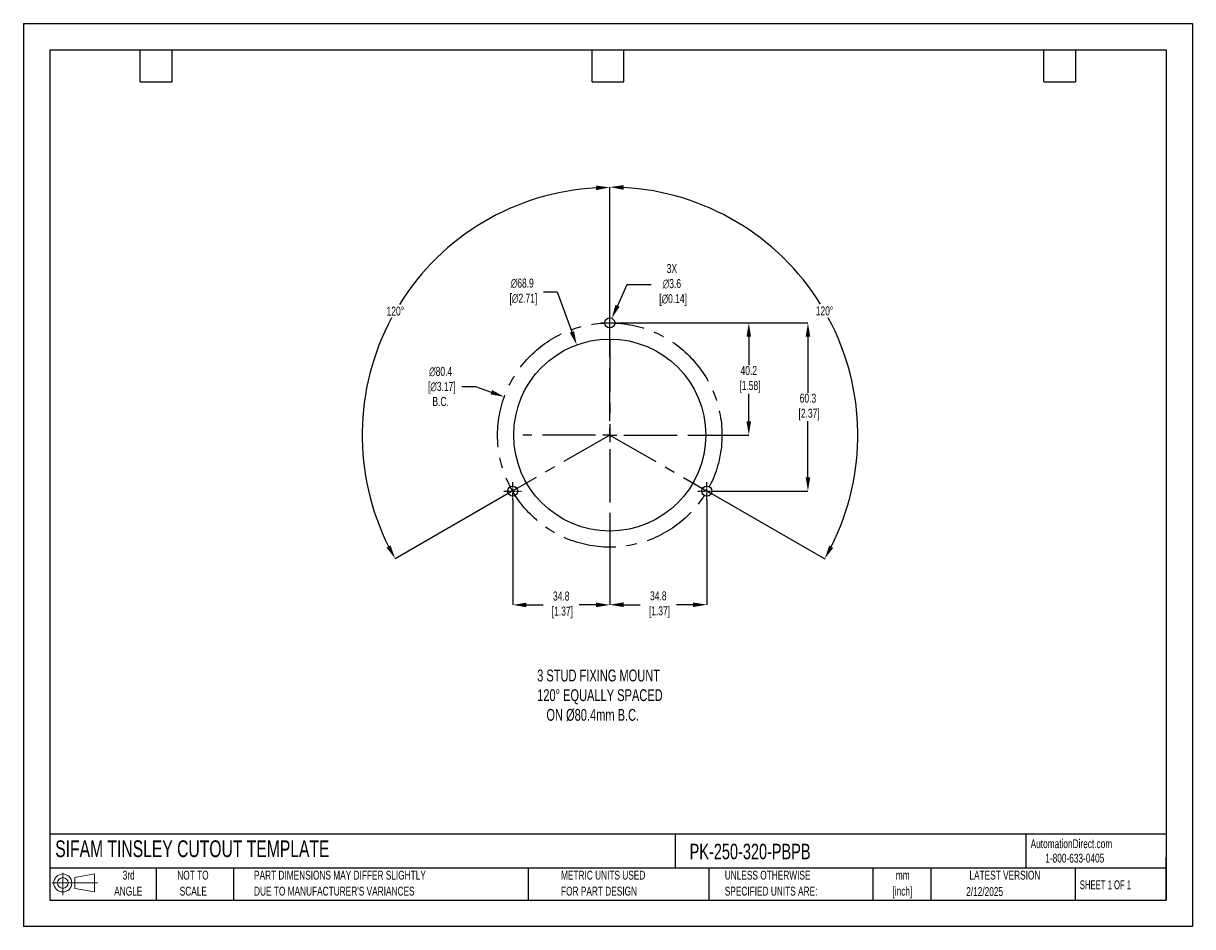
# Model space of a CAD drawing. Header units: millimetres. Extents: x 0 to 419, y 0 to 324.
import ezdxf

# ---------------------------------------------------------------- set-up
doc = ezdxf.new("R2010")
doc.units = ezdxf.units.MM
doc.header["$LTSCALE"] = 1.5
doc.header["$PDSIZE"] = -1
doc.linetypes.add('CENTERX2', pattern=[20.32, 12.7, -2.54, 2.54, -2.54])
for name, color, linetype in [('1', 7, 'Continuous'), ('CENTER', 40, 'CENTERX2'), ('SLD-DEFPOINTS', 7, 'Continuous')]:
    doc.layers.add(name, color=color, linetype=linetype)
doc.layers.add('DIMENSIONS', color=140, linetype='Continuous', lineweight=25)
doc.layers.add('TEXT', color=140, linetype='Continuous', lineweight=25)
doc.styles.add('SLDTEXTSTYLE0', font='TXT', dxfattribs={"width": 0.7})
doc.styles.add('SLDTEXTSTYLE1', font='TXT', dxfattribs={"width": 0.65})
doc.dimstyles.new('SLDDIMSTYLE0', dxfattribs={"dimtxt": 3.237012, "dimasz": 4.953, "dimexe": 0, "dimexo": 0.0625, "dimgap": 0.809253, "dimtad": 0, "dimtih": 1, "dimtoh": 1, "dimrnd": 1e-09, "dimzin": 12, "dimdsep": 46, "dimtxsty": 'SLDTEXTSTYLE0', "dimsah": 1, "dimcen": 0, "dimadec": 0, "dimazin": 3, "dimtfac": 1, "dimtofl": 0, "dimtmove": 0, "dimatfit": 3, "dimfxl": 0, "dimfrac": 2, "dimtolj": 1, "dimtzin": 12, "dimarcsym": 0})

# ---------------------------------------------------------------- blocks, each defined once
blk = doc.blocks.new('Block11')
at = {"color": 7, "linetype": 'Continuous', "lineweight": 18}
for p, q in [((0, 4.32), (16.31, 4.32)), ((3.88, 7.97), (3.88, 0)), ((8.22, 6.25), (15.26, 7.55)), ((8.22, 2.39), (8.22, 6.25)), ((15.26, 7.55), (15.26, 1.1)), ((8.22, 2.39), (15.26, 1.1))]:
    blk.add_line(p, q, dxfattribs=at)
for radius in [3.23, 1.93]:
    blk.add_circle((3.88, 4.32), radius, dxfattribs=at)
blk = doc.blocks.new('Block12')
at = {"layer": 'SLD-DEFPOINTS'}
blk.add_blockref('Block11', (0, 0), dxfattribs=at)
blk = doc.blocks.new('SW_NOTE_0_1')
at = {"layer": 'TEXT', "color": 0, "linetype": 'CENTERX2', "lineweight": 18, "char_height": 3.175, "attachment_point": 2, "style": 'SLDTEXTSTYLE0'}
for s, insert in [('mm', (4.27, 4.09)), ('[inch]', (4.14, -1.64))]:
    blk.add_mtext(s, dxfattribs=dict(at, insert=insert))
blk = doc.blocks.new('SW_NOTE_0_2')
at = {"layer": 'TEXT', "color": 0, "linetype": 'CENTERX2', "lineweight": 18, "char_height": 3.175, "attachment_point": 1, "style": 'SLDTEXTSTYLE0'}
for s, insert in [('UNLESS OTHERWISE', (0, 4.09)), ('SPECIFIED UNITS ARE:', (0, -1.64))]:
    blk.add_mtext(s, dxfattribs=dict(at, insert=insert))
blk = doc.blocks.new('SW_NOTE_0_3')
at = {"layer": 'TEXT', "color": 0, "linetype": 'CENTERX2', "lineweight": 18, "char_height": 3.175, "attachment_point": 1, "style": 'SLDTEXTSTYLE0'}
for s, insert in [('PART DIMENSIONS MAY DIFFER SLIGHTLY', (0, 4.09)), ("DUE TO MANUFACTURER'S VARIANCES", (0, -1.64))]:
    blk.add_mtext(s, dxfattribs=dict(at, insert=insert))
blk = doc.blocks.new('SW_NOTE_0_4')
at = {"layer": 'TEXT', "color": 0, "linetype": 'CENTERX2', "lineweight": 18, "char_height": 3.175, "attachment_point": 2, "style": 'SLDTEXTSTYLE0'}
for s, insert in [('NOT TO', (7.89, 4.09)), ('SCALE', (8.03, -1.64))]:
    blk.add_mtext(s, dxfattribs=dict(at, insert=insert))
blk = doc.blocks.new('SW_NOTE_0_5')
at = {"layer": 'TEXT', "color": 0, "linetype": 'CENTERX2', "lineweight": 18, "char_height": 3.175, "attachment_point": 2, "style": 'SLDTEXTSTYLE0'}
for s, insert in [('3rd', (3.47, 4.09)), ('ANGLE', (3.33, -1.64))]:
    blk.add_mtext(s, dxfattribs=dict(at, insert=insert))
blk = doc.blocks.new('SW_NOTE_0_6')
at = {"layer": 'TEXT', "color": 0, "linetype": 'CENTERX2', "lineweight": 18, "char_height": 3.175, "attachment_point": 1, "style": 'SLDTEXTSTYLE0'}
for s, insert in [('METRIC UNITS USED', (0, 4.09)), ('FOR PART DESIGN', (0, -1.64))]:
    blk.add_mtext(s, dxfattribs=dict(at, insert=insert))
blk = doc.blocks.new('SW_CENTERMARKSYMBOL_0')
at = {"layer": 'CENTER', "color": 0}
for p, q in [((0, 5.08), (0, 31.2)), ((-5.08, 0), (-31.2, 0)), ((0, 0), (-2.54, 0)), ((0, 0), (0, 2.54)), ((0, 0), (0, -2.54)), ((0, 0), (2.54, 0)), ((5.08, 0), (31.2, 0)), ((0, -5.08), (0, -31.2))]:
    blk.add_line(p, q, dxfattribs=at)
blk = doc.blocks.new('*D23')
at = {"layer": 'Defpoints', "color": 0}
for p in [(213.38, 216.45), (248.18, 156.15), (281.22, 156.15)]:
    blk.add_point(p, dxfattribs=at)
at = {"layer": 'DIMENSIONS', "color": 0, "lineweight": -2}
for p, q in [((213.44, 216.45), (281.22, 216.45)), ((281.22, 211.5), (281.22, 191.43)), ((281.22, 161.11), (281.22, 181.18)), ((248.24, 156.15), (281.22, 156.15))]:
    blk.add_line(p, q, dxfattribs=at)
at = {"layer": 'DIMENSIONS', "color": 0}
for points in [[(280.4, 211.5), (282.05, 211.5), (281.22, 216.45)], [(280.4, 161.11), (282.05, 161.11), (281.22, 156.15)]]:
    blk.add_solid(points, dxfattribs=at)
at = {"layer": 'DIMENSIONS', "color": 0, "insert": (281.22, 186.3), "char_height": 3.237, "attachment_point": 5, "style": 'SLDTEXTSTYLE0'}
blk.add_mtext('\\A1;60.3\\P [2.37]', dxfattribs=at)
blk = doc.blocks.new('*D24')
at = {"layer": 'Defpoints', "color": 0}
for p in [(213.38, 216.45), (241.38, 176.25), (260.01, 176.25)]:
    blk.add_point(p, dxfattribs=at)
at = {"layer": 'DIMENSIONS', "color": 0, "lineweight": -2}
for p, q in [((213.44, 216.45), (248.45, 216.45)), ((251.49, 216.45), (260.01, 216.45)), ((260.01, 211.5), (260.01, 201.34)), ((260.01, 181.21), (260.01, 191.09)), ((241.44, 176.25), (260.01, 176.25))]:
    blk.add_line(p, q, dxfattribs=at)
at = {"layer": 'DIMENSIONS', "color": 0}
for points in [[(259.19, 211.5), (260.84, 211.5), (260.01, 216.45)], [(259.19, 181.21), (260.84, 181.21), (260.01, 176.25)]]:
    blk.add_solid(points, dxfattribs=at)
at = {"layer": 'DIMENSIONS', "color": 0, "insert": (260.01, 196.22), "char_height": 3.237, "attachment_point": 5, "style": 'SLDTEXTSTYLE0'}
blk.add_mtext('\\A1;40.2\\P [1.58]', dxfattribs=at)
blk = doc.blocks.new('*D28')
at = {"layer": 'Defpoints', "color": 0}
for p in [(153.14, 244.27), (210.19, 207.25), (210.19, 176.25), (210.19, 176.25), (173.81, 155.29)]:
    blk.add_point(p, dxfattribs=at)
at = {"layer": 'DIMENSIONS', "color": 0, "lineweight": -2}
for p, q in [((210.19, 207.32), (210.19, 265.03)), ((173.75, 155.26), (133.27, 131.93))]:
    blk.add_line(p, q, dxfattribs=at)
for start, end in [(93.1972, 148.1485), (151.7693, 206.7537)]:
    blk.add_arc((210.19, 176.25), 88.77, start, end, dxfattribs=at)
at = {"layer": 'DIMENSIONS', "color": 0}
for points in [[(205.21, 265.71), (205.26, 264.06), (210.19, 265.03)], [(131.64, 136.68), (130.19, 135.9), (133.27, 131.93)]]:
    blk.add_solid(points, dxfattribs=at)
at = {"layer": 'DIMENSIONS', "color": 0, "insert": (133.33, 220.67), "char_height": 3.237, "attachment_point": 5, "style": 'SLDTEXTSTYLE0'}
blk.add_mtext('\\A1;120°', dxfattribs=at)
blk = doc.blocks.new('*D29')
at = {"layer": 'Defpoints', "color": 0}
for p in [(210.19, 207.25), (297.74, 191.74), (210.19, 176.25), (210.19, 176.25), (246.57, 155.29)]:
    blk.add_point(p, dxfattribs=at)
at = {"layer": 'DIMENSIONS', "color": 0, "lineweight": -2}
for p, q in [((210.19, 207.32), (210.19, 265.16)), ((246.62, 155.26), (287.22, 131.87))]:
    blk.add_line(p, q, dxfattribs=at)
for start, end in [(31.8486, 86.8077), (333.2414, 28.2334)]:
    blk.add_arc((210.19, 176.25), 88.91, start, end, dxfattribs=at)
at = {"layer": 'DIMENSIONS', "color": 0}
for points in [[(215.11, 264.2), (215.16, 265.85), (210.19, 265.16)], [(290.3, 135.83), (288.85, 136.62), (287.22, 131.87)]]:
    blk.add_solid(points, dxfattribs=at)
at = {"layer": 'DIMENSIONS', "color": 0, "insert": (287.16, 220.74), "char_height": 3.237, "attachment_point": 5, "style": 'SLDTEXTSTYLE0'}
blk.add_mtext('\\A1;120°', dxfattribs=at)
blk = doc.blocks.new('*D31')
at = {"layer": 'Defpoints', "color": 0}
for p in [(198.33, 208.57), (222.04, 143.93)]:
    blk.add_point(p, dxfattribs=at)
at = {"layer": 'DIMENSIONS', "color": 0, "lineweight": -2}
for p, q in [((186.42, 227.55), (191.37, 227.55)), ((191.37, 227.55), (196.63, 213.22))]:
    blk.add_line(p, q, dxfattribs=at)
at = {"layer": 'DIMENSIONS', "color": 0}
blk.add_solid([(197.4, 213.51), (195.85, 212.94), (198.33, 208.57)], dxfattribs=at)
at = {"layer": 'DIMENSIONS', "color": 0, "insert": (178.81, 227.55), "char_height": 3.237, "attachment_point": 5, "style": 'SLDTEXTSTYLE0'}
blk.add_mtext('\\A1;∅68.9\\P [∅2.71]', dxfattribs=at)
blk = doc.blocks.new('*D32')
at = {"layer": 'Defpoints', "color": 0}
for p in [(210.92, 218.1), (209.45, 214.81)]:
    blk.add_point(p, dxfattribs=at)
at = {"layer": 'DIMENSIONS', "color": 0, "lineweight": -2}
for p, q in [((216.32, 230.08), (212.96, 222.61)), ((225.05, 230.08), (216.32, 230.08))]:
    blk.add_line(p, q, dxfattribs=at)
at = {"layer": 'DIMENSIONS', "color": 0}
blk.add_solid([(212.2, 222.95), (213.71, 222.27), (210.92, 218.1)], dxfattribs=at)
at = {"layer": 'DIMENSIONS', "color": 0, "insert": (232.46, 230.08), "char_height": 3.237, "attachment_point": 5, "style": 'SLDTEXTSTYLE0'}
blk.add_mtext('\\A1;3X\\P∅3.6\\P [∅0.14]', dxfattribs=at)
blk = doc.blocks.new('*D33')
at = {"layer": 'Defpoints', "color": 0}
for p in [(172.39, 189.94), (247.98, 162.57)]:
    blk.add_point(p, dxfattribs=at)
at = {"layer": 'DIMENSIONS', "color": 0, "lineweight": -2}
for p, q in [((157.17, 193.66), (162.12, 193.66)), ((162.12, 193.66), (167.73, 191.63))]:
    blk.add_line(p, q, dxfattribs=at)
at = {"layer": 'DIMENSIONS', "color": 0}
blk.add_solid([(168.01, 192.4), (167.45, 190.85), (172.39, 189.94)], dxfattribs=at)
at = {"layer": 'DIMENSIONS', "color": 0, "insert": (149.56, 193.66), "char_height": 3.237, "attachment_point": 5, "style": 'SLDTEXTSTYLE0'}
blk.add_mtext('\\A1;∅80.4\\P [∅3.17]\\PB.C.', dxfattribs=at)
blk = doc.blocks.new('*D35')
at = {"layer": 'Defpoints', "color": 0}
for p in [(244.99, 152.96), (210.19, 145.06), (210.19, 115.42)]:
    blk.add_point(p, dxfattribs=at)
at = {"layer": 'DIMENSIONS', "color": 0, "lineweight": -2}
for p, q in [((244.99, 152.9), (244.99, 115.42)), ((210.19, 145), (210.19, 115.42)), ((215.14, 115.42), (221.11, 115.42)), ((240.03, 115.42), (234.06, 115.42))]:
    blk.add_line(p, q, dxfattribs=at)
at = {"layer": 'DIMENSIONS', "color": 0}
for points in [[(215.14, 116.24), (215.14, 114.59), (210.19, 115.42)], [(240.03, 116.24), (240.03, 114.59), (244.99, 115.42)]]:
    blk.add_solid(points, dxfattribs=at)
at = {"layer": 'DIMENSIONS', "color": 0, "insert": (227.59, 115.42), "char_height": 3.237, "attachment_point": 5, "style": 'SLDTEXTSTYLE0'}
blk.add_mtext('\\A1;34.8\\P [1.37]', dxfattribs=at)
blk = doc.blocks.new('*D36')
at = {"layer": 'Defpoints', "color": 0}
for p in [(175.39, 152.96), (210.19, 145.06), (210.19, 115.35)]:
    blk.add_point(p, dxfattribs=at)
at = {"layer": 'DIMENSIONS', "color": 0, "lineweight": -2}
for p, q in [((175.39, 152.9), (175.39, 115.35)), ((210.19, 145), (210.19, 115.35)), ((180.34, 115.35), (186.31, 115.35)), ((205.23, 115.35), (199.26, 115.35))]:
    blk.add_line(p, q, dxfattribs=at)
at = {"layer": 'DIMENSIONS', "color": 0}
for points in [[(180.34, 116.17), (180.34, 114.52), (175.39, 115.35)], [(205.23, 116.17), (205.23, 114.52), (210.19, 115.35)]]:
    blk.add_solid(points, dxfattribs=at)
at = {"layer": 'DIMENSIONS', "color": 0, "insert": (192.79, 115.35), "char_height": 3.237, "attachment_point": 5, "style": 'SLDTEXTSTYLE0'}
blk.add_mtext('\\A1;34.8\\P [1.37]', dxfattribs=at)

msp = doc.modelspace()

# ---------------------------------------------------------------- linework, layer by layer
at = {"color": 7, "linetype": 'Continuous'}
for p, q in [((0.004, 323.854), (0.004, 0.004)), ((0.004, 323.854), (419.104, 323.854)), ((419.104, 323.854), (419.104, 0.004)), ((419.104, 0.004), (0.004, 0.004))]:
    msp.add_line(p, q, dxfattribs=at)
at = {"layer": '1', "color": 1, "linetype": 'Continuous'}
for centre, radius in [((210.185, 216.454), 1.8), ((210.185, 176.254), 34.425), ((175.385, 156.154), 1.8), ((244.985, 156.154), 1.8)]:
    msp.add_circle(centre, radius, dxfattribs=at)
at = {"layer": 'CENTER', "ltscale": 0.05}
for p, q in [((210.185, 213.264), (210.185, 219.644)), ((206.995, 216.454), (213.375, 216.454)), ((175.385, 152.964), (175.385, 159.344)), ((244.985, 152.964), (244.985, 159.344)), ((172.195, 156.154), (178.575, 156.154)), ((241.795, 156.154), (248.175, 156.154))]:
    msp.add_line(p, q, dxfattribs=at)
at = {"layer": 'CENTER'}
for p, q in [((210.185, 210.679), (210.185, 176.254)), ((210.185, 176.254), (173.805, 155.291)), ((210.185, 176.254), (246.565, 155.291))]:
    msp.add_line(p, q, dxfattribs=at)
msp.add_circle((210.185, 176.254), 40.2, dxfattribs=at)
at = {"layer": 'TEXT'}
for p, q in [((9.525, 314.325), (409.575, 314.325)), ((9.525, 314.325), (9.525, 9.525)), ((41.91, 302.895), (41.91, 314.325)), ((53.34, 302.895), (53.34, 314.325)), ((203.835, 302.895), (203.835, 314.325)), ((215.265, 302.895), (215.265, 314.325)), ((365.76, 302.895), (365.76, 314.325)), ((377.19, 302.895), (377.19, 314.325)), ((409.575, 314.325), (409.575, 9.525)), ((41.91, 302.895), (53.34, 302.895)), ((203.835, 302.895), (215.265, 302.895)), ((365.76, 302.895), (377.19, 302.895)), ((409.575, 33.189), (9.525, 33.189)), ((233.638, 33.189), (233.638, 20.955)), ((359.363, 33.189), (359.363, 20.955)), ((409.575, 9.525), (409.575, 24.765)), ((409.575, 20.955), (9.525, 20.955)), ((47.625, 20.955), (47.625, 9.525)), ((75.317, 20.955), (75.317, 9.525)), ((180.97, 20.955), (180.97, 9.525)), ((245.67, 20.955), (245.67, 9.525)), ((304.536, 20.955), (304.536, 9.525)), ((325.218, 20.955), (325.218, 9.525)), ((377.023, 20.955), (377.023, 9.525)), ((9.525, 9.525), (409.575, 9.525))]:
    msp.add_line(p, q, dxfattribs=at)

# ---------------------------------------------------------------- block references
at = {"layer": 'CENTER'}
msp.add_blockref('SW_CENTERMARKSYMBOL_0', (210.185, 176.254), dxfattribs=at)
at = {"layer": 'SLD-DEFPOINTS'}
msp.add_blockref('Block12', (10.257, 11.331), dxfattribs=at)
at = {"layer": 'TEXT', "linetype": 'CENTERX2', "lineweight": 18}
for name, p in [('SW_NOTE_0_5', (34.271, 15.953)), ('SW_NOTE_0_4', (52.886, 15.953)), ('SW_NOTE_0_3', (82.679, 15.953)), ('SW_NOTE_0_6', (192.718, 15.953)), ('SW_NOTE_0_2', (251.412, 15.953)), ('SW_NOTE_0_1', (310.929, 15.949))]:
    msp.add_blockref(name, p, dxfattribs=at)

# ---------------------------------------------------------------- texts
at = {"layer": 'DIMENSIONS', "insert": (184.165, 92.16), "char_height": 4.23333, "attachment_point": 1, "style": 'SLDTEXTSTYLE0'}
msp.add_mtext_dynamic_manual_height_columns('3 STUD FIXING MOUNT\\P120%%D EQUALLY SPACED\\P   ON %%C80.4mm B.C.', width=99.50754, gutter_width=21.167, heights=[0], dxfattribs=at)
at = {"layer": 'TEXT', "linetype": 'CENTERX2', "lineweight": 25, "attachment_point": 1, "style": 'SLDTEXTSTYLE0'}
for s, insert, char_height in [('SIFAM TINSLEY CUTOUT TEMPLATE', (11.42, 30.931), 6), ('PK-250-320-PBPB', (238.812, 29.714), 5.55625)]:
    msp.add_mtext(s, dxfattribs=dict(at, insert=insert, char_height=char_height))
at = {"layer": 'TEXT', "linetype": 'CENTERX2', "lineweight": 18, "char_height": 3.175}
for s, insert, attachment_point, style in [('AutomationDirect.com', (361.042, 31.315), 1, 'SLDTEXTSTYLE0'), ('1-800-633-0405', (366.287, 26.156), 1, 'SLDTEXTSTYLE0'), ('LATEST VERSION', (351.828, 20.046), 2, 'SLDTEXTSTYLE0'), ('2/12/2025', (344.552, 14.161), 2, 'SLDTEXTSTYLE0'), ('SHEET 1 OF 1', (378.662, 16.577), 1, 'SLDTEXTSTYLE1')]:
    msp.add_mtext(s, dxfattribs=dict(at, insert=insert, attachment_point=attachment_point, style=style))

# ---------------------------------------------------------------- dimensions: what is measured, and where the dimension line sits
at = {"layer": 'DIMENSIONS'}
for base, line1, picture, middle in [((153.144, 244.273), ((210.185, 176.254), (173.805, 155.291)), '*D28', (133.326, 220.673)), ((297.735, 191.743), ((210.185, 176.254), (246.565, 155.291)), '*D29', (287.164, 220.742))]:
    dim = msp.add_angular_dim_2l(base=base, line1=line1, line2=((210.185, 207.254), (210.185, 176.254)), dimstyle='SLDDIMSTYLE0', dxfattribs=at)
    dim.commit()
    dim.dimension.update_dxf_attribs({"geometry": picture, "text_midpoint": middle})
for p1, p2, text, picture, middle in [((209.446, 214.813), (210.924, 218.095), '3X\\P<>\\P[]', '*D32', (232.465, 230.075)), ((247.983, 162.566), (172.388, 189.942), '<>\\P[]\\PB.C.', '*D33', (149.564, 193.659))]:
    dim = msp.add_diameter_dim_2p(p1=p1, p2=p2, text=text, dimstyle='SLDDIMSTYLE0', dxfattribs=at)
    dim.commit()
    dim.dimension.update_dxf_attribs({"geometry": picture, "text_midpoint": middle, "dimtype": 163})
dim = msp.add_diameter_dim_2p(p1=(222.0381, 143.9338), p2=(198.3325, 208.5741), text='<>\\P[]', dimstyle='SLDDIMSTYLE0', override={"dimdec": 1}, dxfattribs=at)
dim.commit()
dim.dimension.update_dxf_attribs({"geometry": '*D31', "text_midpoint": (178.8119, 227.5543), "dimtype": 163})
dim = msp.add_linear_dim(base=(281.221, 156.154), p1=(213.375, 216.454), p2=(248.175, 156.154), angle=90, text='<>\\P[]', dimstyle='SLDDIMSTYLE0', dxfattribs=at)
dim.commit()
dim.dimension.update_dxf_attribs({"geometry": '*D23', "text_midpoint": (281.221, 186.304)})
dim = msp.add_linear_dim(base=(260.013, 176.254), p1=(213.375, 216.454), p2=(241.381, 176.254), angle=90, text='<>\\P[]', dimstyle='SLDDIMSTYLE0', override={"dimdec": 1, "dimzin": 4}, dxfattribs=at)
dim.commit()
dim.dimension.update_dxf_attribs({"geometry": '*D24', "text_midpoint": (260.013, 196.215), "dimtype": 160})
for base, p1, picture, middle in [((210.185, 115.349), (175.385, 152.964), '*D36', (192.785, 115.349)), ((210.185, 115.416), (244.985, 152.964), '*D35', (227.585, 115.416))]:
    dim = msp.add_linear_dim(base=base, p1=p1, p2=(210.185, 145.058), text='<>\\P[]', dimstyle='SLDDIMSTYLE0', dxfattribs=at)
    dim.commit()
    dim.dimension.update_dxf_attribs({"geometry": picture, "text_midpoint": middle})

doc.saveas('drawing.dxf')
